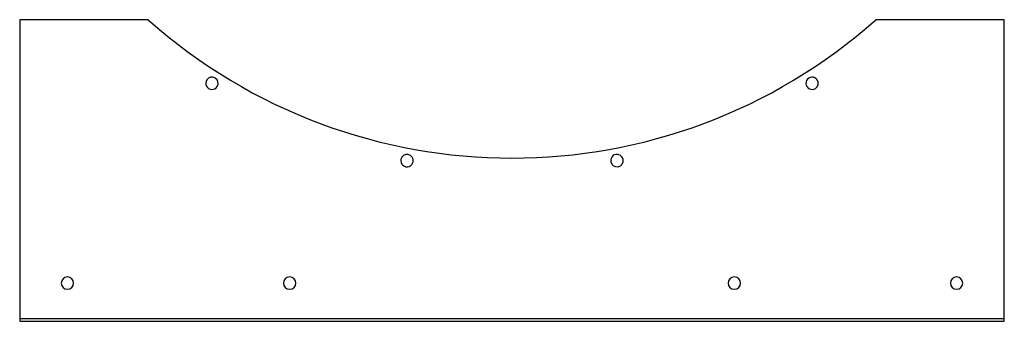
# Model space of a CAD drawing. Header units: millimetres. Extents: x -516 to 516, y -158 to 158.
import ezdxf

# ---------------------------------------------------------------- set-up
doc = ezdxf.new("R2010")
doc.units = ezdxf.units.MM
doc.layers.add('HIDDEN', color=7, linetype='Continuous')
doc.layers.add('THICK', color=7, linetype='Continuous')

msp = doc.modelspace()

# ---------------------------------------------------------------- linework, layer by layer
at = {"layer": 'HIDDEN'}
for p, q in [((-516, 158), (-516, 158)), ((-381.4, 158), (-381.4, 158)), ((381.4, 158), (381.4, 158)), ((516, 158), (516, 158)), ((-516, -155), (516, -155)), ((-516, -155), (-516, -155)), ((-516, -158), (-516, -158)), ((516, -155), (516, -155)), ((516, -158), (516, -158))]:
    msp.add_line(p, q, dxfattribs=at)
at = {"layer": 'THICK'}
for p, q in [((-381.4, 158), (-516, 158)), ((-516, 158), (-516, -158)), ((516, 158), (381.4, 158)), ((516, -158), (516, 158)), ((-516, -158), (516, -158))]:
    msp.add_line(p, q, dxfattribs=at)
for centre, radius, start, end in [((0, 587), 574, 228.3645, 311.6355), ((-314.5, 91.4), 6.5, 147.6, 327.6), ((-314.5, 91.4), 6.5, 327.6, 147.6), ((314.5, 91.4), 6.5, 32.4, 212.4), ((314.5, 91.4), 6.5, 212.4, 32.4), ((-110, 10.4), 6.5, 169.2, 349.2), ((-110, 10.4), 6.5, 349.2, 169.2), ((110, 10.4), 6.5, 10.8, 190.8), ((110, 10.4), 6.5, 190.8, 10.8), ((-466, -118), 6.5, 0, 180), ((-233, -118), 6.5, 0, 180), ((233, -118), 6.5, 0, 180), ((466, -118), 6.5, 0, 180), ((-466, -118), 6.5, 180, 0), ((-233, -118), 6.5, 180, 0), ((233, -118), 6.5, 180, 0), ((466, -118), 6.5, 180, 0)]:
    msp.add_arc(centre, radius, start, end, dxfattribs=at)

doc.saveas('drawing.dxf')
